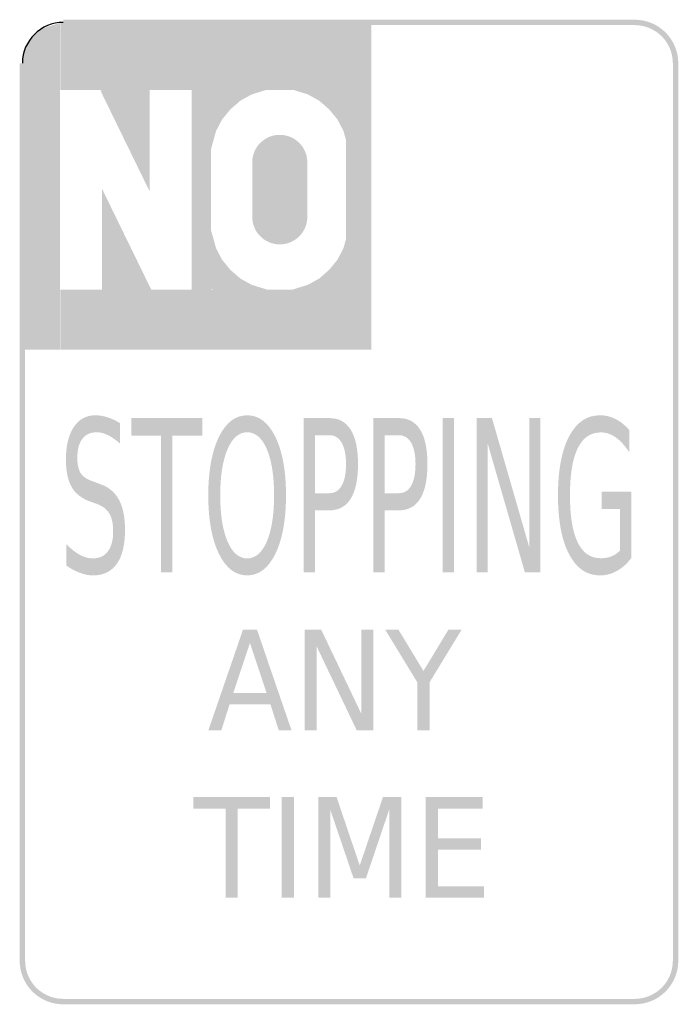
# Model space of a CAD drawing. Header units: inches. Extents: x -6 to 6, y -9 to 9.
import ezdxf

# ---------------------------------------------------------------- set-up
doc = ezdxf.new("R2010")
doc.units = ezdxf.units.IN
doc.header["$MEASUREMENT"] = 0

msp = doc.modelspace()

# ---------------------------------------------------------------- hatches: boundary and pattern name
for points in [[(-5.941, 8.315), (-5.265, 8.915), (-5.593, 8.817), (-5.817, 8.607), (-5.941, 8.315)], [(-5.94, 8.323), (-5.94, 2.962), (-5.267, 2.962), (-5.267, 8.91), (-5.94, 8.323)], [(-5.261, 7.693), (0.408, 7.693), (0.408, 8.918), (-5.261, 8.918), (-5.261, 7.693)], [(-5.207, 8.876), (5.207, 8.876), (5.207, 8.975), (-5.207, 8.975), (-5.207, 8.876)], [(6, 8.182), (5.996, 8.26), (5.985, 8.337), (5.966, 8.412), (5.94, 8.485), (5.906, 8.556), (5.866, 8.623), (5.82, 8.685), (5.768, 8.743), (5.71, 8.795), (5.647, 8.841), (5.581, 8.882), (5.51, 8.915), (5.437, 8.941), (5.361, 8.96), (5.284, 8.971), (5.207, 8.975), (5.207, 8.876), (5.275, 8.873), (5.342, 8.863), (5.408, 8.846), (5.472, 8.823), (5.534, 8.794), (5.592, 8.759), (5.647, 8.718), (5.697, 8.673), (5.743, 8.622), (5.784, 8.567), (5.819, 8.509), (5.848, 8.447), (5.871, 8.383), (5.887, 8.317), (5.897, 8.25), (5.901, 8.182), (6, 8.182)], [(-5.901, -8.182), (-5.901, 8.182), (-6, 8.182), (-6, -8.182), (-5.901, -8.182)], [(5.901, 8.182), (5.901, -8.182), (6, -8.182), (6, 8.182), (5.901, 8.182)], [(-3.635, 7.728), (-3.635, 5.85), (-4.532, 7.689), (-3.635, 7.728)], [(-1.825, 7.717), (-1.775, 7.612), (-1.397, 7.73), (-1.825, 7.717)], [(-0.698, 7.717), (-0.748, 7.612), (-1.126, 7.73), (-0.698, 7.717)], [(-2.869, 7.699), (-2.869, 4.036), (-2.514, 4.036), (-2.514, 7.699), (-2.869, 7.699)], [(-2.528, 7.696), (-2.143, 7.363), (-2.314, 7.154), (-2.528, 7.263), (-2.528, 7.696)], [(-2.527, 7.697), (-2.183, 7.322), (-1.979, 7.499), (-2.094, 7.71), (-2.527, 7.697)], [(-2.094, 7.71), (-1.979, 7.499), (-1.775, 7.612), (-1.825, 7.717), (-2.094, 7.71)], [(-0.429, 7.71), (-0.544, 7.499), (-0.748, 7.612), (-0.698, 7.717), (-0.429, 7.71)], [(0.004, 7.697), (-0.34, 7.322), (-0.544, 7.499), (-0.429, 7.71), (0.004, 7.697)], [(0.005, 7.696), (-0.38, 7.363), (-0.209, 7.154), (0.005, 7.263), (0.005, 7.696)], [(-0.053, 7.699), (-0.053, 4.036), (0.406, 4.036), (0.406, 7.699), (-0.053, 7.699)], [(-2.528, 7.263), (-2.314, 7.154), (-2.422, 6.947), (-2.528, 6.994), (-2.528, 7.263)], [(0.005, 7.263), (-0.209, 7.154), (-0.101, 6.947), (0.005, 6.994), (0.005, 7.263)], [(-2.528, 6.994), (-2.422, 6.947), (-2.528, 6.566), (-2.528, 6.994)], [(-0.759, 6.374), (-0.762, 6.423), (-0.769, 6.472), (-0.781, 6.52), (-0.798, 6.566), (-0.819, 6.611), (-0.844, 6.653), (-0.873, 6.693), (-0.906, 6.729), (-0.943, 6.762), (-0.983, 6.792), (-1.025, 6.817), (-1.069, 6.838), (-1.116, 6.855), (-1.164, 6.867), (-1.212, 6.874), (-1.261, 6.876), (-1.311, 6.874), (-1.359, 6.867), (-1.407, 6.855), (-1.454, 6.838), (-1.498, 6.817), (-1.54, 6.792), (-1.58, 6.762), (-1.616, 6.729), (-1.65, 6.693), (-1.679, 6.653), (-1.704, 6.611), (-1.725, 6.566), (-1.742, 6.52), (-1.754, 6.472), (-1.761, 6.423), (-1.764, 6.374), (-1.261, 6.374), (-0.759, 6.374)], [(0.005, 6.994), (-0.101, 6.947), (0.005, 6.566), (0.005, 6.994)], [(-1.764, 6.374), (-1.764, 5.381), (-0.759, 5.381), (-0.759, 6.374), (-1.764, 6.374)], [(-4.498, 4.01), (-4.498, 5.888), (-3.601, 4.049), (-4.498, 4.01)], [(-1.764, 5.381), (-1.761, 5.331), (-1.754, 5.283), (-1.742, 5.235), (-1.725, 5.188), (-1.704, 5.144), (-1.679, 5.102), (-1.65, 5.062), (-1.616, 5.026), (-1.58, 4.993), (-1.54, 4.963), (-1.498, 4.938), (-1.454, 4.917), (-1.407, 4.9), (-1.359, 4.888), (-1.311, 4.881), (-1.261, 4.879), (-1.212, 4.881), (-1.164, 4.888), (-1.116, 4.9), (-1.069, 4.917), (-1.025, 4.938), (-0.983, 4.963), (-0.943, 4.993), (-0.906, 5.026), (-0.873, 5.062), (-0.844, 5.102), (-0.819, 5.144), (-0.798, 5.188), (-0.781, 5.235), (-0.769, 5.283), (-0.762, 5.331), (-0.759, 5.381), (-1.261, 5.381), (-1.764, 5.381)], [(-2.528, 4.761), (-2.422, 4.808), (-2.528, 5.189), (-2.528, 4.761)], [(0.005, 4.761), (-0.101, 4.808), (0.005, 5.189), (0.005, 4.761)], [(-2.528, 4.492), (-2.314, 4.601), (-2.422, 4.808), (-2.528, 4.761), (-2.528, 4.492)], [(0.005, 4.492), (-0.209, 4.601), (-0.101, 4.808), (0.005, 4.761), (0.005, 4.492)], [(-2.528, 4.059), (-2.143, 4.392), (-2.314, 4.601), (-2.528, 4.492), (-2.528, 4.059)], [(0.005, 4.059), (-0.38, 4.392), (-0.209, 4.601), (0.005, 4.492), (0.005, 4.059)], [(-2.527, 4.058), (-2.183, 4.433), (-1.979, 4.256), (-2.094, 4.045), (-2.527, 4.058)], [(0.004, 4.058), (-0.34, 4.433), (-0.544, 4.256), (-0.429, 4.045), (0.004, 4.058)], [(-2.094, 4.045), (-1.979, 4.256), (-1.775, 4.142), (-1.825, 4.038), (-2.094, 4.045)], [(-1.825, 4.038), (-1.775, 4.142), (-1.397, 4.025), (-1.825, 4.038)], [(-0.698, 4.038), (-0.748, 4.142), (-1.126, 4.025), (-0.698, 4.038)], [(-0.429, 4.045), (-0.544, 4.256), (-0.748, 4.142), (-0.698, 4.038), (-0.429, 4.045)], [(-5.261, 2.962), (0.408, 2.962), (0.408, 4.056), (-5.261, 4.056), (-5.261, 2.962)], [(-3.968, 1.712), (-2.674, 1.712), (-2.674, 1.392), (-3.218, 1.392), (-3.218, -1.101), (-3.425, -1.101), (-3.425, 1.392), (-3.968, 1.392), (-3.968, 1.712)], [(1.707, 1.712), (1.915, 1.712), (1.915, -1.101), (1.707, -1.101), (1.707, 1.712)], [(2.326, 1.712), (2.605, 1.712), (3.284, -0.641), (3.284, 1.712), (3.485, 1.712), (3.485, -1.101), (3.205, -1.101), (2.526, 1.253), (2.526, -1.101), (2.326, -1.101), (2.326, 1.712)], [(-0.808, -2.144), (-0.507, -2.144), (0.225, -3.679), (0.225, -2.144), (0.441, -2.144), (0.441, -3.979), (0.14, -3.979), (-0.592, -2.444), (-0.592, -3.979), (-0.808, -3.979), (-0.808, -2.144)], [(0.659, -2.144), (0.9, -2.144), (1.357, -2.898), (1.812, -2.144), (2.053, -2.144), (1.468, -3.105), (1.468, -3.979), (1.244, -3.979), (1.244, -3.105), (0.659, -2.144)], [(-2.836, -5.198), (-1.44, -5.198), (-1.44, -5.407), (-2.026, -5.407), (-2.026, -7.032), (-2.25, -7.032), (-2.25, -5.407), (-2.836, -5.407), (-2.836, -5.198)], [(-1.226, -5.198), (-1.002, -5.198), (-1.002, -7.032), (-1.226, -7.032), (-1.226, -5.198)], [(-0.559, -5.198), (-0.226, -5.198), (0.196, -6.446), (0.618, -5.198), (0.951, -5.198), (0.951, -7.032), (0.734, -7.032), (0.734, -5.421), (0.308, -6.68), (0.084, -6.68), (-0.343, -5.421), (-0.343, -7.032), (-0.559, -7.032), (-0.559, -5.198)], [(1.395, -5.198), (2.438, -5.198), (2.438, -5.407), (1.619, -5.407), (1.619, -5.95), (2.405, -5.95), (2.405, -6.159), (1.619, -6.159), (1.619, -6.823), (2.459, -6.823), (2.459, -7.032), (1.395, -7.032), (1.395, -5.198)], [(-6, -8.182), (-5.997, -8.255), (-5.986, -8.328), (-5.97, -8.399), (-5.946, -8.468), (-5.917, -8.535), (-5.881, -8.599), (-5.84, -8.66), (-5.793, -8.716), (-5.741, -8.768), (-5.685, -8.815), (-5.624, -8.856), (-5.56, -8.892), (-5.493, -8.922), (-5.424, -8.945), (-5.352, -8.962), (-5.28, -8.972), (-5.207, -8.975), (-5.207, -8.876), (-5.271, -8.873), (-5.334, -8.864), (-5.397, -8.85), (-5.457, -8.829), (-5.516, -8.803), (-5.572, -8.772), (-5.625, -8.736), (-5.674, -8.695), (-5.72, -8.65), (-5.761, -8.6), (-5.797, -8.547), (-5.828, -8.491), (-5.854, -8.433), (-5.874, -8.372), (-5.889, -8.309), (-5.898, -8.246), (-5.901, -8.182), (-6, -8.182)], [(5.207, -8.975), (5.284, -8.971), (5.361, -8.96), (5.437, -8.941), (5.51, -8.915), (5.581, -8.882), (5.647, -8.842), (5.71, -8.795), (5.768, -8.743), (5.82, -8.685), (5.866, -8.623), (5.906, -8.556), (5.94, -8.485), (5.966, -8.412), (5.985, -8.337), (5.996, -8.26), (6, -8.182), (5.901, -8.182), (5.897, -8.25), (5.887, -8.317), (5.871, -8.383), (5.848, -8.447), (5.819, -8.509), (5.784, -8.568), (5.743, -8.622), (5.697, -8.673), (5.647, -8.718), (5.592, -8.759), (5.534, -8.794), (5.472, -8.823), (5.408, -8.846), (5.342, -8.863), (5.275, -8.873), (5.207, -8.876), (5.207, -8.975)], [(5.207, -8.876), (-5.207, -8.876), (-5.207, -8.975), (5.207, -8.975), (5.207, -8.876)]]:
    msp.add_hatch(color=7).paths.add_polyline_path(points)
h = msp.add_hatch(color=7)
edge = h.paths.add_edge_path()
edge.add_line((-4.173, 1.62), (-4.173, 1.249))
edge.add_spline(control_points=[(-4.173, 1.249), (-4.252, 1.318), (-4.326, 1.369), (-4.396, 1.403), (-4.466, 1.437), (-4.533, 1.454), (-4.597, 1.454), (-4.71, 1.454), (-4.798, 1.414), (-4.859, 1.334), (-4.92, 1.253), (-4.95, 1.139), (-4.95, 0.991), (-4.95, 0.866), (-4.93, 0.772), (-4.89, 0.709), (-4.849, 0.646), (-4.772, 0.594), (-4.658, 0.555)], knot_values=[0, 0, 0, 0, 1, 1, 1, 2, 2, 2, 3, 3, 3, 4, 4, 4, 5, 5, 5, 6, 6, 6, 6], degree=3, periodic=0)
edge.add_line((-4.658, 0.555), (-4.533, 0.508))
edge.add_spline(control_points=[(-4.533, 0.508), (-4.379, 0.454), (-4.264, 0.359), (-4.191, 0.223), (-4.118, 0.087), (-4.081, -0.096), (-4.081, -0.325), (-4.081, -0.597), (-4.131, -0.804), (-4.23, -0.944), (-4.329, -1.085), (-4.475, -1.156), (-4.667, -1.156), (-4.74, -1.156), (-4.817, -1.14), (-4.899, -1.11), (-4.98, -1.08), (-5.065, -1.036), (-5.152, -0.976)], knot_values=[0, 0, 0, 0, 1, 1, 1, 2, 2, 2, 3, 3, 3, 4, 4, 4, 5, 5, 5, 6, 6, 6, 6], degree=3, periodic=0)
edge.add_line((-5.152, -0.976), (-5.152, -0.585))
edge.add_spline(control_points=[(-5.152, -0.585), (-5.068, -0.671), (-4.985, -0.737), (-4.905, -0.781), (-4.824, -0.824), (-4.745, -0.846), (-4.667, -0.846), (-4.549, -0.846), (-4.458, -0.804), (-4.393, -0.718), (-4.329, -0.633), (-4.297, -0.511), (-4.297, -0.353), (-4.297, -0.215), (-4.32, -0.107), (-4.366, -0.029), (-4.412, 0.049), (-4.488, 0.108), (-4.594, 0.147)], knot_values=[0, 0, 0, 0, 1, 1, 1, 2, 2, 2, 3, 3, 3, 4, 4, 4, 5, 5, 5, 6, 6, 6, 6], degree=3, periodic=0)
edge.add_line((-4.594, 0.147), (-4.719, 0.192))
edge.add_spline(control_points=[(-4.719, 0.192), (-4.874, 0.248), (-4.986, 0.337), (-5.055, 0.457), (-5.123, 0.578), (-5.158, 0.746), (-5.158, 0.961), (-5.158, 1.209), (-5.11, 1.405), (-5.015, 1.548), (-4.92, 1.692), (-4.788, 1.763), (-4.621, 1.763), (-4.549, 1.763), (-4.476, 1.751), (-4.401, 1.727), (-4.327, 1.704), (-4.251, 1.668), (-4.173, 1.62)], knot_values=[0, 0, 0, 0, 1, 1, 1, 2, 2, 2, 3, 3, 3, 4, 4, 4, 5, 5, 5, 6, 6, 6, 6], degree=3, periodic=0)
h = msp.add_hatch(color=7)
edge = h.paths.add_edge_path()
edge.add_spline(control_points=[(-1.855, 1.763), (-1.64, 1.763), (-1.469, 1.631), (-1.34, 1.367), (-1.212, 1.102), (-1.148, 0.748), (-1.148, 0.303), (-1.148, -0.14), (-1.212, -0.494), (-1.34, -0.759), (-1.469, -1.023), (-1.64, -1.156), (-1.855, -1.156), (-2.07, -1.156), (-2.242, -1.024), (-2.371, -0.76), (-2.499, -0.496), (-2.564, -0.142), (-2.564, 0.303), (-2.564, 0.748), (-2.499, 1.102), (-2.371, 1.367), (-2.242, 1.631), (-2.07, 1.763), (-1.855, 1.763)], knot_values=[0, 0, 0, 0, 1, 1, 1, 2, 2, 2, 3, 3, 3, 4, 4, 4, 5, 5, 5, 6, 6, 6, 7, 7, 7, 8, 8, 8, 8], degree=3, periodic=0)
edge = h.paths.add_edge_path(flags=0)
edge.add_spline(control_points=[(-1.855, 1.454), (-2.005, 1.454), (-2.125, 1.351), (-2.213, 1.145), (-2.302, 0.939), (-2.346, 0.658), (-2.346, 0.303), (-2.346, -0.051), (-2.302, -0.331), (-2.213, -0.537), (-2.125, -0.743), (-2.005, -0.846), (-1.855, -0.846), (-1.705, -0.846), (-1.585, -0.743), (-1.497, -0.537), (-1.409, -0.331), (-1.365, -0.051), (-1.365, 0.303), (-1.365, 0.658), (-1.409, 0.939), (-1.497, 1.145), (-1.585, 1.351), (-1.705, 1.454), (-1.855, 1.454)], knot_values=[0, 0, 0, 0, 1, 1, 1, 2, 2, 2, 3, 3, 3, 4, 4, 4, 5, 5, 5, 6, 6, 6, 7, 7, 7, 8, 8, 8, 8], degree=3, periodic=0)
h = msp.add_hatch(color=7)
edge = h.paths.add_edge_path()
edge.add_line((-0.824, 1.712), (-0.357, 1.712))
edge.add_spline(control_points=[(-0.357, 1.712), (-0.185, 1.712), (-0.056, 1.641), (0.032, 1.499), (0.12, 1.356), (0.164, 1.147), (0.164, 0.872), (0.164, 0.594), (0.12, 0.385), (0.032, 0.243), (-0.056, 0.101), (-0.185, 0.03), (-0.357, 0.03)], knot_values=[0, 0, 0, 0, 1, 1, 1, 2, 2, 2, 3, 3, 3, 4, 4, 4, 4], degree=3, periodic=0)
edge.add_line((-0.357, 0.03), (-0.617, 0.03))
edge.add_line((-0.617, 0.03), (-0.617, -1.101))
edge.add_line((-0.617, -1.101), (-0.824, -1.101))
edge.add_line((-0.824, -1.101), (-0.824, 1.712))
edge = h.paths.add_edge_path(flags=0)
edge.add_line((-0.617, 1.4), (-0.617, 0.343))
edge.add_line((-0.617, 0.343), (-0.357, 0.343))
edge.add_spline(control_points=[(-0.357, 0.343), (-0.261, 0.343), (-0.186, 0.388), (-0.133, 0.48), (-0.08, 0.572), (-0.054, 0.702), (-0.054, 0.872), (-0.054, 1.04), (-0.08, 1.17), (-0.133, 1.262), (-0.186, 1.354), (-0.261, 1.4), (-0.357, 1.4)], knot_values=[0, 0, 0, 0, 1, 1, 1, 2, 2, 2, 3, 3, 3, 4, 4, 4, 4], degree=3, periodic=0)
edge.add_line((-0.357, 1.4), (-0.617, 1.4))
h = msp.add_hatch(color=7)
edge = h.paths.add_edge_path()
edge.add_line((0.442, 1.712), (0.909, 1.712))
edge.add_spline(control_points=[(0.909, 1.712), (1.08, 1.712), (1.21, 1.641), (1.298, 1.499), (1.386, 1.356), (1.429, 1.147), (1.429, 0.872), (1.429, 0.594), (1.386, 0.385), (1.298, 0.243), (1.21, 0.101), (1.08, 0.03), (0.909, 0.03)], knot_values=[0, 0, 0, 0, 1, 1, 1, 2, 2, 2, 3, 3, 3, 4, 4, 4, 4], degree=3, periodic=0)
edge.add_line((0.909, 0.03), (0.649, 0.03))
edge.add_line((0.649, 0.03), (0.649, -1.101))
edge.add_line((0.649, -1.101), (0.442, -1.101))
edge.add_line((0.442, -1.101), (0.442, 1.712))
edge = h.paths.add_edge_path(flags=0)
edge.add_line((0.649, 1.4), (0.649, 0.343))
edge.add_line((0.649, 0.343), (0.909, 0.343))
edge.add_spline(control_points=[(0.909, 0.343), (1.005, 0.343), (1.08, 0.388), (1.133, 0.48), (1.185, 0.572), (1.212, 0.702), (1.212, 0.872), (1.212, 1.04), (1.185, 1.17), (1.133, 1.262), (1.08, 1.354), (1.005, 1.4), (0.909, 1.4)], knot_values=[0, 0, 0, 0, 1, 1, 1, 2, 2, 2, 3, 3, 3, 4, 4, 4, 4], degree=3, periodic=0)
edge.add_line((0.909, 1.4), (0.649, 1.4))
h = msp.add_hatch(color=7)
edge = h.paths.add_edge_path()
edge.add_line((4.939, -0.7), (4.939, 0.056))
edge.add_line((4.939, 0.056), (4.601, 0.056))
edge.add_line((4.601, 0.056), (4.601, 0.369))
edge.add_line((4.601, 0.369), (5.144, 0.369))
edge.add_line((5.144, 0.369), (5.144, -0.839))
edge.add_spline(control_points=[(5.144, -0.839), (5.065, -0.943), (4.977, -1.022), (4.88, -1.075), (4.784, -1.129), (4.681, -1.156), (4.571, -1.156), (4.332, -1.156), (4.145, -1.027), (4.01, -0.77), (3.876, -0.513), (3.808, -0.156), (3.808, 0.303), (3.808, 0.763), (3.876, 1.121), (4.01, 1.378), (4.145, 1.635), (4.332, 1.763), (4.571, 1.763), (4.671, 1.763), (4.766, 1.741), (4.856, 1.695), (4.946, 1.65), (5.029, 1.584), (5.105, 1.496)], knot_values=[0, 0, 0, 0, 1, 1, 1, 2, 2, 2, 3, 3, 3, 4, 4, 4, 5, 5, 5, 6, 6, 6, 7, 7, 7, 8, 8, 8, 8], degree=3, periodic=0)
edge.add_line((5.105, 1.496), (5.105, 1.091))
edge.add_spline(control_points=[(5.105, 1.091), (5.028, 1.21), (4.946, 1.3), (4.86, 1.36), (4.774, 1.42), (4.683, 1.451), (4.589, 1.451), (4.402, 1.451), (4.261, 1.354), (4.167, 1.162), (4.073, 0.97), (4.026, 0.684), (4.026, 0.303), (4.026, -0.076), (4.073, -0.362), (4.167, -0.554), (4.261, -0.747), (4.402, -0.843), (4.589, -0.843), (4.662, -0.843), (4.728, -0.831), (4.785, -0.808), (4.842, -0.785), (4.894, -0.748), (4.939, -0.7)], knot_values=[0, 0, 0, 0, 1, 1, 1, 2, 2, 2, 3, 3, 3, 4, 4, 4, 5, 5, 5, 6, 6, 6, 7, 7, 7, 8, 8, 8, 8], degree=3, periodic=0)
h = msp.add_hatch(color=7)
h.paths.add_polyline_path([(-1.931, -2.144), (-1.677, -2.144), (-1.048, -3.979), (-1.28, -3.979), (-1.431, -3.508), (-2.176, -3.508), (-2.326, -3.979), (-2.562, -3.979), (-1.931, -2.144)])
h.paths.add_polyline_path([(-1.805, -2.388), (-2.108, -3.301), (-1.5, -3.301), (-1.805, -2.388)], flags=0)

# ---------------------------------------------------------------- linework, layer by layer
at = {"color": 7}
msp.add_open_spline([(-5.207, 8.926), (-5.617, 8.926), (-5.95, 8.593), (-5.95, 8.182)], degree=3, dxfattribs=at)

doc.saveas('drawing.dxf')
